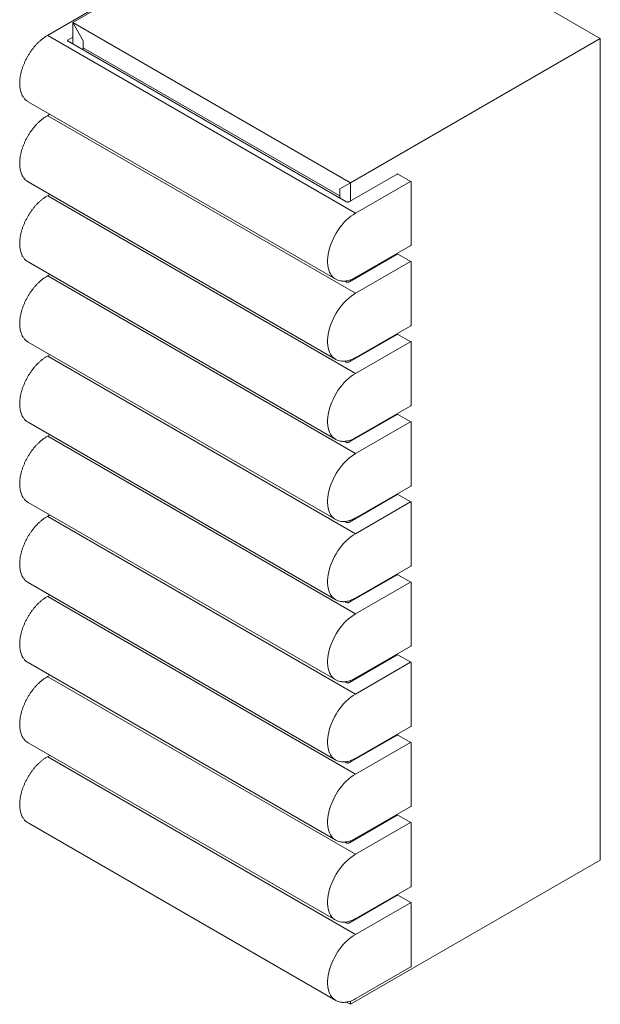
# Model space of a CAD drawing. Header units: millimetres. Extents: x 212 to 781, y 139 to 1127.
# Tile 6 of 8: x 620 to 694, y 645 to 771. Entities that reach past the tile are written whole.
import ezdxf

# ---------------------------------------------------------------- set-up
doc = ezdxf.new("R2010")
doc.units = ezdxf.units.MM

msp = doc.modelspace()

# ---------------------------------------------------------------- linework, layer by layer
at = {"color": 7, "linetype": 'Continuous', "lineweight": 9}
for p, q in [((627.05, 770.38), (658.87, 788.75)), ((694.22, 768.34), (658.87, 788.75)), ((630.82, 772.75), (623.82, 768.71)), ((628.39, 768.05), (627.05, 770.38)), ((627.05, 770.38), (627.05, 767.64)), ((627.05, 770.38), (662.4, 749.97)), ((663.04, 746.09), (623.87, 768.71)), ((661.82, 747.57), (626.46, 767.98)), ((627.05, 768.5), (626.48, 768.18)), ((628.39, 768.05), (628.39, 766.86)), ((628.39, 768.05), (628.39, 767.16)), ((694.22, 768.34), (662.4, 749.97)), ((694.22, 768.34), (694.22, 663.7)), ((628.39, 767.16), (661.06, 748.3)), ((621.37, 760.29), (660.54, 737.68)), ((624.14, 758.69), (623.82, 758.5)), ((663.04, 735.89), (623.87, 758.5)), ((621.37, 750.09), (660.54, 727.47)), ((662.4, 749.97), (661.06, 749.19)), ((668.36, 751.08), (662.28, 747.57)), ((662.4, 747.64), (662.4, 749.97)), ((663.04, 746.09), (670.04, 750.13)), ((670.09, 750.14), (668.46, 751.08)), ((670.14, 742.05), (670.14, 750.05)), ((661.06, 748), (661.06, 749.19)), ((661.06, 749.19), (661.06, 748.3)), ((624.14, 748.49), (623.82, 748.3)), ((663.04, 725.68), (623.87, 748.29)), ((663.09, 737.92), (670.09, 741.96)), ((621.37, 739.88), (660.54, 717.27)), ((668.36, 740.87), (662.28, 737.36)), ((663.04, 735.89), (670.04, 739.93)), ((670.09, 739.93), (668.46, 740.87)), ((670.14, 731.84), (670.14, 739.84)), ((624.14, 738.28), (623.82, 738.09)), ((663.04, 715.47), (623.87, 738.09)), ((661.82, 737.36), (661.67, 737.45)), ((662.4, 737.43), (662.4, 737.61)), ((663.09, 727.72), (670.09, 731.76)), ((668.36, 730.66), (662.28, 727.15)), ((670.09, 729.72), (668.46, 730.66)), ((621.37, 729.67), (660.54, 707.06)), ((663.04, 725.68), (670.04, 729.72)), ((670.14, 721.64), (670.14, 729.64)), ((624.14, 728.07), (623.82, 727.88)), ((663.04, 705.27), (623.87, 727.88)), ((662.4, 727.22), (662.4, 727.4)), ((661.82, 727.15), (661.67, 727.24)), ((663.09, 717.51), (670.09, 721.55)), ((668.36, 720.46), (662.28, 716.95)), ((670.09, 719.52), (668.46, 720.46)), ((621.37, 719.47), (660.54, 696.85)), ((663.04, 715.47), (670.04, 719.51)), ((670.14, 711.43), (670.14, 719.43)), ((624.14, 717.87), (623.82, 717.68)), ((663.04, 695.06), (623.87, 717.67)), ((661.82, 716.95), (661.67, 717.03)), ((662.4, 717.02), (662.4, 717.19)), ((663.09, 707.3), (670.09, 711.34)), ((668.36, 710.25), (662.28, 706.74)), ((670.09, 709.31), (668.46, 710.25)), ((621.37, 709.26), (660.54, 686.65)), ((663.04, 705.27), (670.04, 709.31)), ((670.14, 701.22), (670.14, 709.22)), ((624.14, 707.66), (623.82, 707.47)), ((663.04, 684.85), (623.87, 707.47)), ((661.82, 706.74), (661.67, 706.83)), ((662.4, 706.81), (662.4, 706.99)), ((663.09, 697.09), (670.09, 701.14)), ((668.36, 700.04), (662.28, 696.53)), ((670.09, 699.1), (668.46, 700.04)), ((621.37, 699.05), (660.54, 676.44)), ((663.04, 695.06), (670.04, 699.1)), ((670.14, 691.02), (670.14, 699.02)), ((624.14, 697.45), (623.82, 697.26)), ((663.04, 674.64), (623.87, 697.26)), ((661.82, 696.53), (661.67, 696.62)), ((662.4, 696.6), (662.4, 696.78)), ((668.36, 689.84), (662.28, 686.33)), ((663.09, 686.89), (670.09, 690.93)), ((670.09, 688.9), (668.46, 689.84)), ((621.37, 688.85), (660.54, 666.23)), ((663.04, 684.85), (670.04, 688.89)), ((670.14, 680.81), (670.14, 688.81)), ((624.14, 687.24), (623.82, 687.06)), ((663.04, 664.44), (623.87, 687.05)), ((661.82, 686.33), (661.67, 686.41)), ((662.4, 686.4), (662.4, 686.57)), ((663.09, 676.68), (670.09, 680.72)), ((621.37, 678.64), (660.54, 656.03)), ((668.36, 679.63), (662.28, 676.12)), ((663.04, 674.64), (670.04, 678.69)), ((670.09, 678.69), (668.46, 679.63)), ((670.14, 670.6), (670.14, 678.6)), ((624.14, 677.04), (623.82, 676.85)), ((663.04, 654.23), (623.87, 676.85)), ((661.82, 676.12), (661.67, 676.21)), ((662.4, 676.19), (662.4, 676.37)), ((663.09, 666.47), (670.09, 670.52)), ((621.37, 668.43), (660.54, 645.82)), ((668.36, 669.42), (662.28, 665.91)), ((663.04, 664.44), (670.04, 668.48)), ((670.09, 668.48), (668.46, 669.42)), ((670.14, 660.4), (670.14, 668.4)), ((661.82, 665.91), (661.67, 666)), ((662.4, 665.98), (662.4, 666.16)), ((694.22, 663.7), (662.4, 645.33)), ((663.09, 656.27), (670.09, 660.31)), ((668.36, 659.22), (662.28, 655.71)), ((670.09, 658.28), (668.46, 659.22)), ((663.04, 654.23), (670.04, 658.27)), ((670.14, 650.19), (670.14, 658.19)), ((661.82, 655.71), (661.67, 655.79)), ((663.09, 646.06), (670.09, 650.1)), ((661.91, 645.62), (662.4, 645.33)), ((662.4, 645.33), (662.4, 645.75))]:
    msp.add_line(p, q, dxfattribs=at)
at = {"color": 7, "linetype": 'Continuous', "lineweight": 9, "flags": 128}
for points in [[(659.97, 738.21), (659.88, 738.35), (659.76, 738.59), (659.66, 738.86), (659.58, 739.15), (659.53, 739.47), (659.51, 739.8), (659.51, 740.14), (659.53, 740.5), (659.58, 740.87), (659.66, 741.25), (659.76, 741.64), (659.88, 742.02), (660.03, 742.41), (660.2, 742.8), (660.39, 743.17), (660.59, 743.54), (660.82, 743.9), (661.06, 744.25), (661.32, 744.58), (661.58, 744.89), (661.86, 745.18), (662.15, 745.45), (662.44, 745.69), (662.74, 745.9), (663.04, 746.09)], [(659.97, 728.01), (659.88, 728.14), (659.76, 728.39), (659.66, 728.66), (659.58, 728.95), (659.53, 729.26), (659.51, 729.59), (659.51, 729.94), (659.53, 730.3), (659.58, 730.67), (659.66, 731.05), (659.76, 731.43), (659.88, 731.82), (660.03, 732.21), (660.2, 732.59), (660.39, 732.97), (660.59, 733.34), (660.82, 733.7), (661.06, 734.04), (661.32, 734.37), (661.58, 734.68), (661.86, 734.97), (662.15, 735.24), (662.44, 735.48), (662.74, 735.7), (663.04, 735.89)], [(659.97, 717.8), (659.88, 717.94), (659.76, 718.18), (659.66, 718.45), (659.58, 718.74), (659.53, 719.05), (659.51, 719.38), (659.51, 719.73), (659.53, 720.09), (659.58, 720.46), (659.66, 720.84), (659.76, 721.22), (659.88, 721.61), (660.03, 722), (660.2, 722.38), (660.39, 722.76), (660.59, 723.13), (660.82, 723.49), (661.06, 723.84), (661.32, 724.16), (661.58, 724.48), (661.86, 724.77), (662.15, 725.03), (662.44, 725.27), (662.74, 725.49), (663.04, 725.68)], [(659.97, 707.59), (659.88, 707.73), (659.76, 707.97), (659.66, 708.24), (659.58, 708.53), (659.53, 708.85), (659.51, 709.18), (659.51, 709.52), (659.53, 709.88), (659.58, 710.25), (659.66, 710.63), (659.76, 711.02), (659.88, 711.4), (660.03, 711.79), (660.2, 712.18), (660.39, 712.55), (660.59, 712.92), (660.82, 713.28), (661.06, 713.63), (661.32, 713.96), (661.58, 714.27), (661.86, 714.56), (662.15, 714.83), (662.44, 715.07), (662.74, 715.28), (663.04, 715.47)], [(659.97, 697.39), (659.88, 697.52), (659.76, 697.77), (659.66, 698.04), (659.58, 698.33), (659.53, 698.64), (659.51, 698.97), (659.51, 699.32), (659.53, 699.68), (659.58, 700.05), (659.66, 700.43), (659.76, 700.81), (659.88, 701.2), (660.03, 701.58), (660.2, 701.97), (660.39, 702.35), (660.59, 702.72), (660.82, 703.08), (661.06, 703.42), (661.32, 703.75), (661.58, 704.06), (661.86, 704.35), (662.15, 704.62), (662.44, 704.86), (662.74, 705.08), (663.04, 705.27)], [(659.97, 687.18), (659.88, 687.32), (659.76, 687.56), (659.66, 687.83), (659.58, 688.12), (659.53, 688.43), (659.51, 688.76), (659.51, 689.11), (659.53, 689.47), (659.58, 689.84), (659.66, 690.22), (659.76, 690.6), (659.88, 690.99), (660.03, 691.38), (660.2, 691.76), (660.39, 692.14), (660.59, 692.51), (660.82, 692.87), (661.06, 693.22), (661.32, 693.54), (661.58, 693.86), (661.86, 694.15), (662.15, 694.41), (662.44, 694.65), (662.74, 694.87), (663.04, 695.06)], [(659.97, 676.97), (659.88, 677.11), (659.76, 677.35), (659.66, 677.62), (659.58, 677.91), (659.53, 678.23), (659.51, 678.56), (659.51, 678.9), (659.53, 679.26), (659.58, 679.63), (659.66, 680.01), (659.76, 680.4), (659.88, 680.78), (660.03, 681.17), (660.2, 681.56), (660.39, 681.93), (660.59, 682.3), (660.82, 682.66), (661.06, 683.01), (661.32, 683.34), (661.58, 683.65), (661.86, 683.94), (662.15, 684.21), (662.44, 684.45), (662.74, 684.66), (663.04, 684.85)], [(659.97, 666.77), (659.88, 666.9), (659.76, 667.15), (659.66, 667.42), (659.58, 667.71), (659.53, 668.02), (659.51, 668.35), (659.51, 668.7), (659.53, 669.06), (659.58, 669.43), (659.66, 669.81), (659.76, 670.19), (659.88, 670.58), (660.03, 670.96), (660.2, 671.35), (660.39, 671.73), (660.59, 672.1), (660.82, 672.46), (661.06, 672.8), (661.32, 673.13), (661.58, 673.44), (661.86, 673.73), (662.15, 674), (662.44, 674.24), (662.74, 674.46), (663.04, 674.64)], [(659.97, 656.56), (659.88, 656.69), (659.76, 656.94), (659.66, 657.21), (659.58, 657.5), (659.53, 657.81), (659.51, 658.14), (659.51, 658.49), (659.53, 658.85), (659.58, 659.22), (659.66, 659.6), (659.76, 659.98), (659.88, 660.37), (660.03, 660.76), (660.2, 661.14), (660.39, 661.52), (660.59, 661.89), (660.82, 662.25), (661.06, 662.59), (661.32, 662.92), (661.58, 663.23), (661.86, 663.52), (662.15, 663.79), (662.44, 664.03), (662.74, 664.25), (663.04, 664.44)], [(659.97, 646.35), (659.88, 646.49), (659.76, 646.73), (659.66, 647), (659.58, 647.29), (659.53, 647.61), (659.51, 647.94), (659.51, 648.28), (659.53, 648.64), (659.58, 649.01), (659.66, 649.39), (659.76, 649.78), (659.88, 650.16), (660.03, 650.55), (660.2, 650.94), (660.39, 651.31), (660.59, 651.68), (660.82, 652.04), (661.06, 652.39), (661.32, 652.72), (661.58, 653.03), (661.86, 653.32), (662.15, 653.59), (662.44, 653.83), (662.74, 654.04), (663.04, 654.23)]]:
    msp.add_lwpolyline(points, dxfattribs=at)
at = {"color": 7, "linetype": 'Continuous', "lineweight": 9}
for centre, radius, start, end in [((626.54, 768.04), 0.151, 114.4099, 173.9033), ((622.27, 761.83), 1.78, 214.7949, 239.6095), ((622.27, 751.62), 1.78, 214.7958, 239.6089), ((668.41, 750.99), 0.1, 60.0027, 119.9973), ((670.07, 750.09), 0.0503, 65.6932, 125.6166), ((670.04, 750.05), 0.1, 0, 60.0027), ((670.04, 742.05), 0.1, 299.9973, 360), ((622.27, 741.41), 1.78, 214.7958, 239.6089), ((668.41, 740.78), 0.1, 60.0027, 119.9973), ((670.07, 739.89), 0.0503, 65.6939, 125.6159), ((670.04, 739.84), 0.1, 0, 60.0027), ((661.41, 739.19), 1.74, 214.1341, 265.8785), ((670.04, 731.84), 0.1, 299.9973, 0), ((622.27, 731.21), 1.78, 214.7958, 239.6088), ((668.41, 730.58), 0.1, 60.0027, 119.9973), ((670.07, 729.68), 0.0503, 65.6939, 125.6159), ((670.04, 729.64), 0.1, 0, 60.0027), ((661.41, 728.98), 1.74, 214.1345, 265.878), ((670.04, 721.64), 0.1, 299.9973, 0), ((622.27, 721), 1.78, 214.7957, 239.6088), ((668.41, 720.37), 0.1, 60.0027, 119.9973), ((670.07, 719.47), 0.0503, 65.6956, 125.6142), ((670.04, 719.43), 0.1, 0, 60.0027), ((661.41, 718.78), 1.74, 214.1345, 265.878), ((670.04, 711.43), 0.1, 299.9973, 0), ((668.41, 710.16), 0.1, 60.0027, 119.9973), ((622.27, 710.79), 1.78, 214.7957, 239.6088), ((670.07, 709.27), 0.0503, 65.6935, 125.6163), ((670.04, 709.22), 0.1, 0, 60.0027), ((661.41, 708.57), 1.74, 214.1342, 265.8782), ((670.04, 701.22), 0.1, 299.9973, 0), ((668.41, 699.96), 0.1, 60.0027, 119.9973), ((622.27, 700.59), 1.78, 214.7958, 239.6088), ((670.07, 699.06), 0.0503, 65.6937, 125.6165), ((670.04, 699.02), 0.1, 0, 60.0027), ((661.41, 698.36), 1.74, 214.1343, 265.8781), ((670.04, 691.02), 0.1, 299.9973, 0), ((668.41, 689.75), 0.1, 60.0027, 119.9973), ((622.27, 690.38), 1.78, 214.7958, 239.6089), ((670.07, 688.85), 0.0503, 65.6956, 125.6142), ((670.04, 688.81), 0.1, 0, 60.0027), ((661.41, 688.16), 1.74, 214.1344, 265.8781), ((670.04, 680.81), 0.1, 299.9973, 0), ((622.27, 680.17), 1.78, 214.7958, 239.6089), ((668.41, 679.54), 0.1, 60.0027, 119.9973), ((670.07, 678.65), 0.0503, 65.6939, 125.6159), ((670.04, 678.6), 0.1, 0, 60.0027), ((661.41, 677.95), 1.74, 214.1342, 265.8782), ((670.04, 670.6), 0.1, 299.9973, 0), ((622.27, 669.97), 1.78, 214.7949, 239.6095), ((668.41, 669.34), 0.1, 60.0027, 119.9973), ((670.07, 668.44), 0.0503, 65.6939, 125.6159), ((670.04, 668.4), 0.1, 0, 60.0027), ((661.41, 667.74), 1.74, 214.1345, 265.878), ((670.04, 660.4), 0.1, 299.9973, 0), ((668.41, 659.13), 0.1, 60.0027, 119.9973), ((670.07, 658.23), 0.0503, 65.6932, 125.6166), ((670.04, 658.19), 0.1, 0, 60.0027), ((661.41, 657.54), 1.74, 214.1345, 265.878), ((670.04, 650.19), 0.1, 299.9973, 0), ((661.41, 647.33), 1.74, 214.1341, 265.8785)]:
    msp.add_arc(centre, radius, start, end, dxfattribs=at)
for points, knots in [([(623.82, 768.71), (623.77, 768.68), (623.62, 768.6), (623.38, 768.44), (623.11, 768.22), (622.83, 767.99), (622.56, 767.73), (622.3, 767.45), (622.06, 767.16), (621.82, 766.84), (621.59, 766.52), (621.38, 766.18), (621.19, 765.84), (621.01, 765.48), (620.85, 765.12), (620.71, 764.76), (620.58, 764.4), (620.48, 764.03), (620.4, 763.68), (620.35, 763.32), (620.31, 762.98), (620.3, 762.64), (620.31, 762.32), (620.34, 762.01), (620.4, 761.72), (620.47, 761.45), (620.57, 761.19), (620.68, 760.99), (620.76, 760.88), (620.79, 760.83)], [0, 0, 0, 0, 0.0201651, 0.058422, 0.0966734, 0.1349119, 0.1731368, 0.2113487, 0.2495491, 0.2877405, 0.3259248, 0.3641052, 0.4022845, 0.4404656, 0.4786498, 0.5168403, 0.5550403, 0.5932527, 0.6314791, 0.669723, 0.7079855, 0.7462666, 0.7845641, 0.8228733, 0.8611799, 0.8994617, 0.9376909, 0.9758296, 1, 1, 1, 1]), ([(626.46, 767.98), (626.45, 767.98), (626.42, 768), (626.4, 768.03), (626.39, 768.04), (626.4, 768.05), (626.4, 768.05)], [0, 0, 0, 0, 0.186646, 0.541371, 0.904703, 1, 1, 1, 1]), ([(623.82, 758.5), (623.77, 758.48), (623.62, 758.39), (623.38, 758.23), (623.11, 758.02), (622.83, 757.78), (622.56, 757.52), (622.3, 757.24), (622.06, 756.95), (621.82, 756.64), (621.59, 756.31), (621.38, 755.98), (621.19, 755.63), (621.01, 755.28), (620.85, 754.92), (620.71, 754.55), (620.58, 754.19), (620.48, 753.83), (620.4, 753.47), (620.35, 753.12), (620.31, 752.77), (620.3, 752.44), (620.31, 752.11), (620.34, 751.81), (620.4, 751.51), (620.47, 751.24), (620.57, 750.99), (620.68, 750.78), (620.76, 750.67), (620.79, 750.63)], [0, 0, 0, 0, 0.020165, 0.058422, 0.096673, 0.134912, 0.173137, 0.211349, 0.249549, 0.28774, 0.325925, 0.364105, 0.402285, 0.440466, 0.47865, 0.516841, 0.555041, 0.593253, 0.63148, 0.669723, 0.707986, 0.746267, 0.784564, 0.822874, 0.86118, 0.899462, 0.937691, 0.97583, 1, 1, 1, 1]), ([(623.82, 748.3), (623.77, 748.27), (623.62, 748.18), (623.38, 748.02), (623.11, 747.81), (622.83, 747.57), (622.56, 747.31), (622.3, 747.04), (622.06, 746.74), (621.82, 746.43), (621.59, 746.11), (621.38, 745.77), (621.19, 745.42), (621.01, 745.07), (620.85, 744.71), (620.71, 744.35), (620.58, 743.98), (620.48, 743.62), (620.4, 743.26), (620.35, 742.91), (620.31, 742.57), (620.3, 742.23), (620.31, 741.91), (620.34, 741.6), (620.4, 741.31), (620.47, 741.03), (620.57, 740.78), (620.68, 740.58), (620.76, 740.46), (620.79, 740.42)], [0, 0, 0, 0, 0.020165, 0.058422, 0.096673, 0.134912, 0.173137, 0.211349, 0.249549, 0.28774, 0.325925, 0.364105, 0.402285, 0.440466, 0.47865, 0.516841, 0.555041, 0.593253, 0.63148, 0.669723, 0.707986, 0.746267, 0.784564, 0.822874, 0.86118, 0.899462, 0.937691, 0.97583, 1, 1, 1, 1]), ([(662.28, 747.57), (662.27, 747.56), (662.24, 747.54), (662.17, 747.52), (662.07, 747.51), (661.98, 747.51), (661.88, 747.53), (661.84, 747.56), (661.82, 747.57)], [0, 0, 0, 0, 0.09213, 0.271215, 0.453845, 0.638633, 0.822844, 1, 1, 1, 1]), ([(623.82, 738.09), (623.77, 738.06), (623.62, 737.98), (623.38, 737.82), (623.11, 737.6), (622.83, 737.37), (622.56, 737.11), (622.3, 736.83), (622.06, 736.54), (621.82, 736.22), (621.59, 735.9), (621.38, 735.56), (621.19, 735.22), (621.01, 734.86), (620.85, 734.5), (620.71, 734.14), (620.58, 733.78), (620.48, 733.41), (620.4, 733.06), (620.35, 732.7), (620.31, 732.36), (620.3, 732.02), (620.31, 731.7), (620.34, 731.39), (620.4, 731.1), (620.47, 730.83), (620.57, 730.57), (620.68, 730.37), (620.76, 730.26), (620.79, 730.21)], [0, 0, 0, 0, 0.0201651, 0.058422, 0.0966733, 0.1349119, 0.173137, 0.2113487, 0.2495491, 0.2877404, 0.3259249, 0.3641054, 0.4022847, 0.4404655, 0.4786498, 0.5168406, 0.5550405, 0.5932526, 0.6314794, 0.6697233, 0.7079856, 0.7462665, 0.7845643, 0.8228736, 0.8611799, 0.8994621, 0.9376912, 0.9758301, 1, 1, 1, 1]), ([(661.32, 737.45), (661.37, 737.44), (661.5, 737.43), (661.73, 737.44), (662, 737.49), (662.27, 737.56), (662.55, 737.65), (662.83, 737.78), (663, 737.87), (663.09, 737.92)], [0, 0, 0, 0, 0.0949689, 0.2472729, 0.4001844, 0.5535984, 0.7073698, 0.8613634, 1, 1, 1, 1]), ([(662.28, 737.36), (662.27, 737.35), (662.24, 737.34), (662.17, 737.32), (662.07, 737.3), (661.98, 737.31), (661.88, 737.33), (661.84, 737.35), (661.82, 737.36)], [0, 0, 0, 0, 0.092131, 0.271216, 0.453845, 0.638633, 0.822845, 1, 1, 1, 1]), ([(623.82, 727.88), (623.77, 727.86), (623.62, 727.77), (623.38, 727.61), (623.11, 727.4), (622.83, 727.16), (622.56, 726.9), (622.3, 726.62), (622.06, 726.33), (621.82, 726.02), (621.59, 725.69), (621.38, 725.36), (621.19, 725.01), (621.01, 724.66), (620.85, 724.3), (620.71, 723.93), (620.58, 723.57), (620.48, 723.21), (620.4, 722.85), (620.35, 722.5), (620.31, 722.15), (620.3, 721.82), (620.31, 721.49), (620.34, 721.19), (620.4, 720.89), (620.47, 720.62), (620.57, 720.37), (620.68, 720.16), (620.76, 720.05), (620.79, 720.01)], [0, 0, 0, 0, 0.020165, 0.058422, 0.096673, 0.134912, 0.173137, 0.211349, 0.249549, 0.28774, 0.325925, 0.364105, 0.402285, 0.440465, 0.47865, 0.516841, 0.555041, 0.593253, 0.631479, 0.669723, 0.707986, 0.746267, 0.784564, 0.822874, 0.86118, 0.899462, 0.937691, 0.97583, 1, 1, 1, 1]), ([(661.32, 727.24), (661.37, 727.24), (661.5, 727.22), (661.73, 727.24), (662, 727.28), (662.27, 727.35), (662.55, 727.45), (662.83, 727.57), (663, 727.67), (663.09, 727.72)], [0, 0, 0, 0, 0.094969, 0.247274, 0.400185, 0.553598, 0.70737, 0.861363, 1, 1, 1, 1]), ([(662.28, 727.15), (662.27, 727.15), (662.24, 727.13), (662.17, 727.11), (662.07, 727.1), (661.98, 727.1), (661.88, 727.12), (661.84, 727.14), (661.82, 727.15)], [0, 0, 0, 0, 0.092131, 0.271216, 0.453845, 0.638633, 0.822845, 1, 1, 1, 1]), ([(623.82, 717.68), (623.77, 717.65), (623.62, 717.56), (623.38, 717.4), (623.11, 717.19), (622.83, 716.95), (622.56, 716.69), (622.3, 716.42), (622.06, 716.12), (621.82, 715.81), (621.59, 715.49), (621.38, 715.15), (621.19, 714.8), (621.01, 714.45), (620.85, 714.09), (620.71, 713.73), (620.58, 713.36), (620.48, 713), (620.4, 712.64), (620.35, 712.29), (620.31, 711.94), (620.3, 711.61), (620.31, 711.29), (620.34, 710.98), (620.4, 710.69), (620.47, 710.41), (620.57, 710.16), (620.68, 709.95), (620.76, 709.84), (620.79, 709.8)], [0, 0, 0, 0, 0.0201651, 0.058422, 0.0966733, 0.1349119, 0.1731369, 0.2113487, 0.2495492, 0.2877404, 0.3259249, 0.3641054, 0.4022846, 0.4404655, 0.4786498, 0.5168406, 0.5550405, 0.5932526, 0.6314794, 0.6697232, 0.7079855, 0.7462665, 0.7845643, 0.8228735, 0.8611799, 0.8994621, 0.9376912, 0.9758301, 1, 1, 1, 1]), ([(661.32, 717.03), (661.37, 717.03), (661.5, 717.02), (661.73, 717.03), (662, 717.07), (662.27, 717.14), (662.55, 717.24), (662.83, 717.36), (663, 717.46), (663.09, 717.51)], [0, 0, 0, 0, 0.094969, 0.247274, 0.400185, 0.553598, 0.70737, 0.861363, 1, 1, 1, 1]), ([(662.28, 716.95), (662.27, 716.94), (662.24, 716.92), (662.17, 716.9), (662.07, 716.89), (661.98, 716.89), (661.88, 716.91), (661.84, 716.94), (661.82, 716.95)], [0, 0, 0, 0, 0.092131, 0.271215, 0.453845, 0.638633, 0.822845, 1, 1, 1, 1]), ([(623.82, 707.47), (623.77, 707.44), (623.62, 707.36), (623.38, 707.2), (623.11, 706.98), (622.83, 706.74), (622.56, 706.49), (622.3, 706.21), (622.06, 705.91), (621.82, 705.6), (621.59, 705.28), (621.38, 704.94), (621.19, 704.6), (621.01, 704.24), (620.85, 703.88), (620.71, 703.52), (620.58, 703.16), (620.48, 702.79), (620.4, 702.44), (620.35, 702.08), (620.31, 701.74), (620.3, 701.4), (620.31, 701.08), (620.34, 700.77), (620.4, 700.48), (620.47, 700.21), (620.57, 699.95), (620.68, 699.75), (620.76, 699.64), (620.79, 699.59)], [0, 0, 0, 0, 0.0201651, 0.058422, 0.0966733, 0.1349119, 0.173137, 0.2113487, 0.2495491, 0.2877404, 0.3259249, 0.3641054, 0.4022847, 0.4404655, 0.4786498, 0.5168406, 0.5550405, 0.5932526, 0.6314794, 0.6697233, 0.7079856, 0.7462665, 0.7845643, 0.8228736, 0.8611799, 0.8994621, 0.9376912, 0.9758301, 1, 1, 1, 1]), ([(661.32, 706.83), (661.37, 706.82), (661.5, 706.81), (661.73, 706.82), (662, 706.86), (662.27, 706.94), (662.55, 707.03), (662.83, 707.16), (663, 707.25), (663.09, 707.3)], [0, 0, 0, 0, 0.094969, 0.247273, 0.400184, 0.553598, 0.70737, 0.861363, 1, 1, 1, 1]), ([(662.28, 706.74), (662.27, 706.73), (662.24, 706.72), (662.17, 706.7), (662.07, 706.68), (661.98, 706.69), (661.88, 706.71), (661.84, 706.73), (661.82, 706.74)], [0, 0, 0, 0, 0.0921307, 0.2712155, 0.4538449, 0.6386334, 0.8228447, 1, 1, 1, 1]), ([(623.82, 697.26), (623.77, 697.23), (623.62, 697.15), (623.38, 696.99), (623.11, 696.77), (622.83, 696.54), (622.56, 696.28), (622.3, 696), (622.06, 695.71), (621.82, 695.4), (621.59, 695.07), (621.38, 694.74), (621.19, 694.39), (621.01, 694.04), (620.85, 693.68), (620.71, 693.31), (620.58, 692.95), (620.48, 692.59), (620.4, 692.23), (620.35, 691.88), (620.31, 691.53), (620.3, 691.2), (620.31, 690.87), (620.34, 690.57), (620.4, 690.27), (620.47, 690), (620.57, 689.75), (620.68, 689.54), (620.76, 689.43), (620.79, 689.39)], [0, 0, 0, 0, 0.020165, 0.058422, 0.096673, 0.134912, 0.173137, 0.211349, 0.249549, 0.28774, 0.325925, 0.364105, 0.402285, 0.440466, 0.47865, 0.516841, 0.555041, 0.593253, 0.63148, 0.669723, 0.707986, 0.746267, 0.784564, 0.822874, 0.86118, 0.899462, 0.937691, 0.97583, 1, 1, 1, 1]), ([(661.32, 696.62), (661.37, 696.62), (661.5, 696.6), (661.73, 696.62), (662, 696.66), (662.27, 696.73), (662.55, 696.83), (662.83, 696.95), (663, 697.05), (663.09, 697.09)], [0, 0, 0, 0, 0.094969, 0.247273, 0.400185, 0.553598, 0.70737, 0.861363, 1, 1, 1, 1]), ([(662.28, 696.53), (662.27, 696.53), (662.24, 696.51), (662.17, 696.49), (662.07, 696.48), (661.98, 696.48), (661.88, 696.5), (661.84, 696.52), (661.82, 696.53)], [0, 0, 0, 0, 0.092131, 0.271215, 0.453845, 0.638633, 0.822845, 1, 1, 1, 1]), ([(623.82, 687.06), (623.77, 687.03), (623.62, 686.94), (623.38, 686.78), (623.11, 686.57), (622.83, 686.33), (622.56, 686.07), (622.3, 685.8), (622.06, 685.5), (621.82, 685.19), (621.59, 684.87), (621.38, 684.53), (621.19, 684.18), (621.01, 683.83), (620.85, 683.47), (620.71, 683.11), (620.58, 682.74), (620.48, 682.38), (620.4, 682.02), (620.35, 681.67), (620.31, 681.32), (620.3, 680.99), (620.31, 680.67), (620.34, 680.36), (620.4, 680.07), (620.47, 679.79), (620.57, 679.54), (620.68, 679.33), (620.76, 679.22), (620.79, 679.18)], [0, 0, 0, 0, 0.020165, 0.058422, 0.096673, 0.134912, 0.173137, 0.211349, 0.249549, 0.28774, 0.325925, 0.364105, 0.402285, 0.440466, 0.47865, 0.516841, 0.555041, 0.593253, 0.63148, 0.669723, 0.707986, 0.746267, 0.784564, 0.822874, 0.86118, 0.899462, 0.937691, 0.97583, 1, 1, 1, 1]), ([(661.32, 686.41), (661.37, 686.41), (661.5, 686.4), (661.73, 686.41), (662, 686.45), (662.27, 686.52), (662.55, 686.62), (662.83, 686.74), (663, 686.84), (663.09, 686.89)], [0, 0, 0, 0, 0.094969, 0.247273, 0.400184, 0.553598, 0.70737, 0.861363, 1, 1, 1, 1]), ([(662.28, 686.33), (662.27, 686.32), (662.24, 686.3), (662.17, 686.28), (662.07, 686.27), (661.98, 686.27), (661.88, 686.29), (661.84, 686.32), (661.82, 686.33)], [0, 0, 0, 0, 0.092131, 0.271215, 0.453845, 0.638633, 0.822845, 1, 1, 1, 1]), ([(623.82, 676.85), (623.77, 676.82), (623.62, 676.74), (623.38, 676.58), (623.11, 676.36), (622.83, 676.12), (622.56, 675.87), (622.3, 675.59), (622.06, 675.29), (621.82, 674.98), (621.59, 674.66), (621.38, 674.32), (621.19, 673.98), (621.01, 673.62), (620.85, 673.26), (620.71, 672.9), (620.58, 672.54), (620.48, 672.17), (620.4, 671.82), (620.35, 671.46), (620.31, 671.12), (620.3, 670.78), (620.31, 670.46), (620.34, 670.15), (620.4, 669.86), (620.47, 669.59), (620.57, 669.33), (620.68, 669.13), (620.76, 669.02), (620.79, 668.97)], [0, 0, 0, 0, 0.0201651, 0.058422, 0.0966734, 0.1349119, 0.1731368, 0.2113487, 0.2495491, 0.2877405, 0.3259248, 0.3641052, 0.4022845, 0.4404656, 0.4786498, 0.5168403, 0.5550403, 0.5932527, 0.6314791, 0.669723, 0.7079855, 0.7462666, 0.7845641, 0.8228733, 0.8611799, 0.8994617, 0.9376909, 0.9758296, 1, 1, 1, 1]), ([(661.32, 676.21), (661.37, 676.2), (661.5, 676.19), (661.73, 676.2), (662, 676.24), (662.27, 676.31), (662.55, 676.41), (662.83, 676.53), (663, 676.63), (663.09, 676.68)], [0, 0, 0, 0, 0.094969, 0.247273, 0.400184, 0.553598, 0.70737, 0.861363, 1, 1, 1, 1]), ([(662.28, 676.12), (662.27, 676.11), (662.24, 676.1), (662.17, 676.07), (662.07, 676.06), (661.98, 676.07), (661.88, 676.09), (661.84, 676.11), (661.82, 676.12)], [0, 0, 0, 0, 0.092131, 0.271216, 0.453845, 0.638633, 0.822845, 1, 1, 1, 1]), ([(661.32, 666), (661.37, 665.99), (661.5, 665.98), (661.73, 666), (662, 666.04), (662.27, 666.11), (662.55, 666.21), (662.83, 666.33), (663, 666.43), (663.09, 666.47)], [0, 0, 0, 0, 0.094969, 0.247274, 0.400185, 0.553598, 0.70737, 0.861363, 1, 1, 1, 1]), ([(662.28, 665.91), (662.27, 665.91), (662.24, 665.89), (662.17, 665.87), (662.07, 665.86), (661.98, 665.86), (661.88, 665.88), (661.84, 665.9), (661.82, 665.91)], [0, 0, 0, 0, 0.092131, 0.271216, 0.453845, 0.638633, 0.822845, 1, 1, 1, 1]), ([(661.32, 655.79), (661.37, 655.79), (661.5, 655.78), (661.73, 655.79), (662, 655.83), (662.27, 655.9), (662.55, 656), (662.83, 656.12), (663, 656.22), (663.09, 656.27)], [0, 0, 0, 0, 0.094969, 0.247274, 0.400185, 0.553598, 0.70737, 0.861363, 1, 1, 1, 1]), ([(662.28, 655.71), (662.27, 655.7), (662.24, 655.68), (662.17, 655.66), (662.07, 655.65), (661.98, 655.65), (661.88, 655.67), (661.84, 655.69), (661.82, 655.71)], [0, 0, 0, 0, 0.09213, 0.271215, 0.453845, 0.638633, 0.822844, 1, 1, 1, 1]), ([(661.32, 645.59), (661.37, 645.58), (661.5, 645.57), (661.73, 645.58), (662, 645.62), (662.27, 645.69), (662.55, 645.79), (662.83, 645.91), (663, 646.01), (663.09, 646.06)], [0, 0, 0, 0, 0.0949689, 0.2472729, 0.4001844, 0.5535984, 0.7073698, 0.8613634, 1, 1, 1, 1])]:
    msp.add_open_spline(points, degree=3, knots=knots, dxfattribs=at)

doc.saveas('drawing.dxf')
